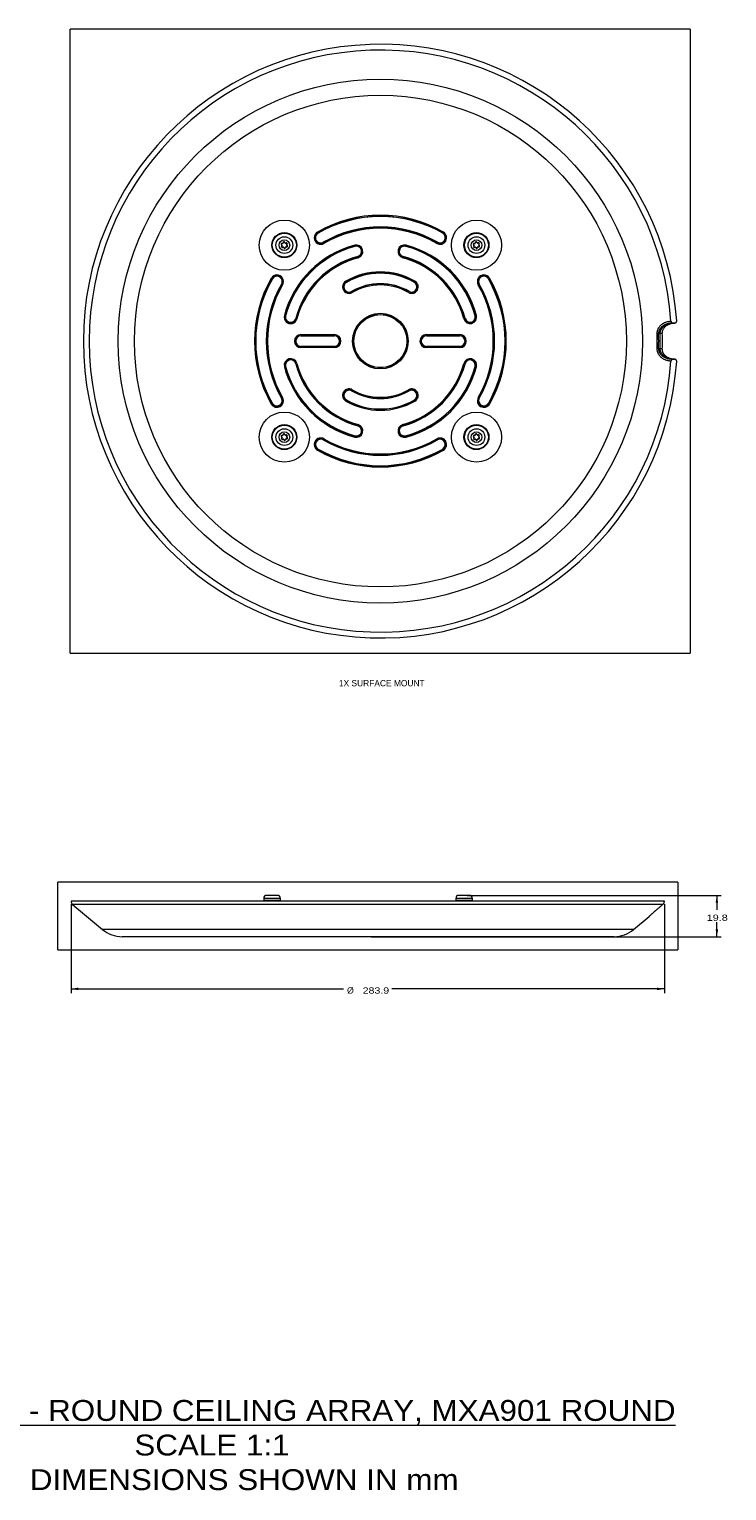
# Model space of a CAD drawing. Header units: millimetres. Extents: x 35 to 1401, y 51 to 818.
# Tile 12 of 22: x 667 to 1001, y 51 to 750. Entities that reach past the tile are written whole.
import ezdxf

# ---------------------------------------------------------------- set-up
doc = ezdxf.new("R2010")
doc.units = ezdxf.units.MM
doc.layers.add('1', color=7, linetype='Continuous', true_color=0xffffff)
doc.styles.add('cadds4', font='txt')
doc.dimstyles.get("Standard").update_dxf_attribs({"dimtxt": 0.18, "dimasz": 0.18, "dimexe": 0.18, "dimexo": 0.0625, "dimgap": 0.09, "dimtad": 0, "dimtih": 1, "dimtoh": 1, "dimdec": 4, "dimzin": 0, "dimdsep": 46, "dimtxsty": 'Standard', "dimcen": 0.09, "dimadec": 0, "dimazin": 0, "dimtfac": 1, "dimtdec": 4, "dimtofl": 0, "dimtmove": 0, "dimatfit": 3, "dimfxl": 0, "dimtolj": 1, "dimtzin": 0, "dimarcsym": 0})

# ---------------------------------------------------------------- blocks, each defined once
blk = doc.blocks.new('_U1')
at = {"layer": '1', "color": 35, "lineweight": 13}
for p, q in [((687.22, 331.35), (687.22, 288.85)), ((971.14, 331.35), (971.14, 288.85)), ((687.22, 290.85), (817.61, 290.85)), ((971.14, 290.85), (840.76, 290.85))]:
    blk.add_line(p, q, dxfattribs=at)
at = {"layer": '1', "color": 35}
for points in [[(687.22, 290.85), (690.72, 291.47), (690.72, 290.23)], [(971.14, 290.85), (967.64, 290.23), (967.64, 291.47)]]:
    blk.add_solid(points, dxfattribs=at)
at = {"layer": '1', "color": 35, "linetype": 'Continuous', "lineweight": 13, "char_height": 3, "attachment_point": 7, "line_spacing_factor": 0.715361, "style": 'cadds4'}
for s, insert in [('\\fArial|b0|i0;%%c', (819.26, 288.52)), ('\\fArial|b0|i0;\\W1.2080;283.9', (826.76, 288.52))]:
    blk.add_mtext(s, dxfattribs=dict(at, insert=insert))
blk = doc.blocks.new('_U2')
at = {"layer": '1', "color": 35, "lineweight": 13}
for p, q in [((876.81, 335.6), (998.25, 335.6)), ((996.25, 335.6), (996.25, 328.72)), ((996.25, 315.85), (996.25, 322.72)), ((830.85, 315.85), (998.25, 315.85))]:
    blk.add_line(p, q, dxfattribs=at)
at = {"layer": '1', "color": 35}
for points in [[(996.25, 335.6), (996.87, 332.1), (995.64, 332.1)], [(996.25, 315.85), (995.64, 319.35), (996.87, 319.35)]]:
    blk.add_solid(points, dxfattribs=at)
at = {"layer": '1', "color": 35, "linetype": 'Continuous', "lineweight": 13, "insert": (991.37, 323.39), "char_height": 3, "attachment_point": 7, "line_spacing_factor": 0.715361, "style": 'cadds4'}
blk.add_mtext('\\fArial|b0|i0;\\W1.2366;19.8', dxfattribs=at)

msp = doc.modelspace()

# ---------------------------------------------------------------- linework, layer by layer
at = {"layer": '1', "color": 8, "linetype": 'Continuous', "lineweight": 18}
for p, q in [((686.77, 451.67), (686.77, 750.35)), ((983.5, 750.35), (686.77, 750.35)), ((983.5, 750.35), (983.5, 451.67)), ((686.77, 451.67), (983.5, 451.67)), ((680.87, 309.5), (680.87, 341.95)), ((977.6, 341.95), (680.87, 341.95)), ((977.6, 341.95), (977.6, 309.5)), ((680.87, 309.5), (977.6, 309.5))]:
    msp.add_line(p, q, dxfattribs=at)
at = {"layer": '1', "color": 155, "linetype": 'Continuous', "lineweight": 18}
for p, q in [((805.36, 652.76), (805.11, 653.19)), ((805.36, 652.76), (805.42, 652.67)), ((865.12, 652.76), (865.07, 652.67)), ((865.37, 653.19), (865.12, 652.76)), ((787.93, 647.25), (787.85, 647.19)), ((788.07, 646.91), (787.85, 647.19)), ((787.93, 647.25), (788.14, 646.97)), ((787.96, 646.39), (788.09, 646.71)), ((787.96, 646.39), (788.05, 646.36)), ((788.18, 646.68), (788.05, 646.36)), ((788.14, 646.97), (788.07, 646.91)), ((788.18, 646.68), (788.09, 646.71)), ((788.12, 647.83), (788.46, 647.87)), ((788.13, 647.73), (788.12, 647.83)), ((788.48, 647.77), (788.13, 647.73)), ((788.37, 645.94), (788.71, 645.99)), ((788.38, 645.85), (788.37, 645.94)), ((788.72, 645.89), (788.38, 645.85)), ((788.48, 647.77), (788.46, 647.87)), ((788.62, 647.99), (788.76, 648.31)), ((788.71, 647.96), (788.62, 647.99)), ((788.85, 648.28), (788.71, 647.96)), ((788.72, 645.89), (788.71, 645.99)), ((788.85, 648.28), (788.76, 648.31)), ((788.91, 645.81), (788.99, 645.87)), ((789.12, 645.54), (788.91, 645.81)), ((788.99, 645.87), (789.2, 645.6)), ((789.12, 645.54), (789.2, 645.6)), ((789.36, 648.34), (789.44, 648.4)), ((789.57, 648.07), (789.36, 648.34)), ((789.44, 648.4), (789.65, 648.13)), ((789.57, 648.07), (789.65, 648.13)), ((789.71, 645.67), (789.85, 645.99)), ((789.81, 645.63), (789.71, 645.67)), ((789.94, 645.95), (789.81, 645.63)), ((789.84, 648.05), (790.18, 648.1)), ((789.85, 647.95), (789.84, 648.05)), ((790.19, 648), (789.85, 647.95)), ((789.94, 645.95), (789.85, 645.99)), ((790.08, 646.17), (790.43, 646.21)), ((790.08, 646.17), (790.1, 646.07)), ((790.44, 646.12), (790.1, 646.07)), ((790.19, 648), (790.18, 648.1)), ((790.38, 647.27), (790.51, 647.59)), ((790.38, 647.27), (790.47, 647.23)), ((790.42, 646.97), (790.5, 647.03)), ((790.63, 646.69), (790.42, 646.97)), ((790.43, 646.21), (790.44, 646.12)), ((790.6, 647.55), (790.47, 647.23)), ((790.5, 647.03), (790.71, 646.76)), ((790.51, 647.59), (790.6, 647.55)), ((790.63, 646.69), (790.71, 646.76)), ((807.97, 648.25), (807.92, 648.34)), ((807.97, 648.25), (808.22, 647.81)), ((822.93, 646.94), (823.06, 646.46)), ((823.06, 646.46), (823.09, 646.36)), ((847.42, 646.46), (847.39, 646.36)), ((847.55, 646.94), (847.42, 646.46)), ((862.26, 647.81), (862.51, 648.25)), ((862.51, 648.25), (862.57, 648.34)), ((879.86, 647.25), (879.78, 647.19)), ((879.99, 646.91), (879.78, 647.19)), ((879.86, 647.25), (880.07, 646.97)), ((879.88, 646.39), (880.02, 646.71)), ((879.88, 646.39), (879.98, 646.36)), ((880.11, 646.68), (879.98, 646.36)), ((880.07, 646.97), (879.99, 646.91)), ((880.11, 646.68), (880.02, 646.71)), ((880.04, 647.83), (880.39, 647.87)), ((880.06, 647.73), (880.04, 647.83)), ((880.4, 647.77), (880.06, 647.73)), ((880.29, 645.94), (880.63, 645.99)), ((880.3, 645.85), (880.29, 645.94)), ((880.65, 645.89), (880.3, 645.85)), ((880.4, 647.77), (880.39, 647.87)), ((880.55, 647.99), (880.68, 648.31)), ((880.64, 647.96), (880.55, 647.99)), ((880.65, 645.89), (880.63, 645.99)), ((880.77, 648.28), (880.64, 647.96)), ((880.77, 648.28), (880.68, 648.31)), ((880.83, 645.81), (880.91, 645.87)), ((881.04, 645.54), (880.83, 645.81)), ((880.91, 645.87), (881.12, 645.6)), ((881.04, 645.54), (881.12, 645.6)), ((881.29, 648.34), (881.37, 648.4)), ((881.5, 648.07), (881.29, 648.34)), ((881.37, 648.4), (881.58, 648.13)), ((881.5, 648.07), (881.58, 648.13)), ((881.64, 645.67), (881.77, 645.99)), ((881.73, 645.63), (881.64, 645.67)), ((881.86, 645.95), (881.73, 645.63)), ((881.76, 648.05), (882.1, 648.1)), ((881.77, 647.95), (881.76, 648.05)), ((882.12, 648), (881.77, 647.95)), ((881.86, 645.95), (881.77, 645.99)), ((882.01, 646.17), (882.35, 646.21)), ((882.01, 646.17), (882.02, 646.07)), ((882.37, 646.12), (882.02, 646.07)), ((882.12, 648), (882.1, 648.1)), ((882.3, 647.27), (882.43, 647.59)), ((882.3, 647.27), (882.39, 647.23)), ((882.34, 646.97), (882.42, 647.03)), ((882.55, 646.69), (882.34, 646.97)), ((882.35, 646.21), (882.37, 646.12)), ((882.53, 647.55), (882.39, 647.23)), ((882.42, 647.03), (882.63, 646.76)), ((882.43, 647.59), (882.53, 647.55)), ((882.55, 646.69), (882.63, 646.76)), ((824.41, 641.43), (824.39, 641.53)), ((824.54, 640.95), (824.41, 641.43)), ((846.07, 641.43), (845.94, 640.95)), ((846.07, 641.43), (846.1, 641.53)), ((783.49, 630.89), (783.06, 631.14)), ((783.49, 630.89), (783.58, 630.83)), ((886.99, 630.89), (886.9, 630.83)), ((886.99, 630.89), (887.43, 631.14)), ((788.01, 628.28), (787.91, 628.33)), ((788.44, 628.03), (788.01, 628.28)), ((818.69, 629.68), (818.94, 629.25)), ((818.94, 629.25), (818.99, 629.16)), ((821.55, 624.73), (821.49, 624.83)), ((821.55, 624.73), (821.8, 624.3)), ((848.94, 624.73), (848.69, 624.3)), ((848.94, 624.73), (848.99, 624.83)), ((851.55, 629.25), (851.49, 629.16)), ((851.8, 629.68), (851.55, 629.25)), ((882.48, 628.28), (882.05, 628.03)), ((882.48, 628.28), (882.57, 628.33)), ((789.79, 613.19), (789.31, 613.32)), ((789.79, 613.19), (789.89, 613.16)), ((794.82, 611.84), (794.72, 611.87)), ((794.82, 611.84), (795.31, 611.71)), ((875.66, 611.84), (875.18, 611.71)), ((875.66, 611.84), (875.76, 611.87)), ((880.7, 613.19), (880.59, 613.16)), ((881.18, 613.32), (880.7, 613.19)), ((975.63, 609.63), (974.85, 609.63)), ((976.04, 609.67), (975.75, 609.67)), ((797.24, 604.12), (813.24, 604.12)), ((797.24, 604.12), (797.24, 603.62)), ((797.24, 603.62), (797.24, 603.51)), ((813.24, 603.62), (797.24, 603.62)), ((797.24, 603.51), (813.24, 603.51)), ((813.24, 603.62), (813.24, 604.12)), ((813.24, 603.62), (813.24, 603.51)), ((857.24, 604.12), (873.24, 604.12)), ((857.24, 603.62), (857.24, 604.12)), ((857.24, 603.51), (857.24, 603.62)), ((873.24, 603.62), (857.24, 603.62)), ((857.24, 603.51), (873.24, 603.51)), ((873.24, 604.12), (873.24, 603.62)), ((873.24, 603.51), (873.24, 603.62)), ((968.35, 604.64), (967.71, 604.62)), ((969.13, 604.64), (968.35, 604.64)), ((970.13, 604.66), (969.13, 604.64)), ((813.24, 598.51), (797.24, 598.51)), ((797.24, 598.4), (797.24, 598.51)), ((797.24, 597.9), (797.24, 598.4)), ((797.24, 598.4), (813.24, 598.4)), ((813.24, 597.9), (797.24, 597.9)), ((813.24, 598.4), (813.24, 598.51)), ((813.24, 598.4), (813.24, 597.9)), ((873.24, 598.51), (857.24, 598.51)), ((857.24, 598.51), (857.24, 598.4)), ((857.24, 598.4), (873.24, 598.4)), ((857.24, 598.4), (857.24, 597.9)), ((873.24, 597.9), (857.24, 597.9)), ((873.24, 598.51), (873.24, 598.4)), ((873.24, 597.9), (873.24, 598.4)), ((968.35, 597.38), (967.71, 597.4)), ((969.13, 597.38), (968.35, 597.38)), ((970.13, 597.36), (969.13, 597.38)), ((789.79, 588.83), (789.31, 588.7)), ((789.89, 588.86), (789.79, 588.83)), ((794.72, 590.15), (794.82, 590.18)), ((794.82, 590.18), (795.31, 590.31)), ((875.18, 590.31), (875.66, 590.18)), ((875.66, 590.18), (875.76, 590.15)), ((880.7, 588.83), (880.59, 588.86)), ((880.7, 588.83), (881.18, 588.7)), ((975.63, 592.39), (974.85, 592.39)), ((975.75, 592.35), (976.04, 592.35)), ((788.44, 573.99), (788.01, 573.74)), ((821.49, 577.19), (821.55, 577.29)), ((821.8, 577.72), (821.55, 577.29)), ((848.69, 577.72), (848.94, 577.29)), ((848.99, 577.19), (848.94, 577.29)), ((882.05, 573.99), (882.48, 573.74)), ((783.49, 571.13), (783.06, 570.88)), ((783.49, 571.13), (783.58, 571.18)), ((788.01, 573.74), (787.91, 573.68)), ((818.94, 572.77), (818.69, 572.34)), ((818.99, 572.86), (818.94, 572.77)), ((851.49, 572.86), (851.55, 572.77)), ((851.55, 572.77), (851.8, 572.34)), ((882.48, 573.74), (882.57, 573.68)), ((886.99, 571.13), (886.9, 571.18)), ((887.43, 570.88), (886.99, 571.13)), ((824.39, 560.49), (824.41, 560.59)), ((824.54, 561.07), (824.41, 560.59)), ((845.94, 561.07), (846.07, 560.59)), ((846.07, 560.59), (846.1, 560.49)), ((787.93, 555.33), (787.85, 555.26)), ((788.07, 554.99), (787.85, 555.26)), ((787.93, 555.33), (788.14, 555.05)), ((787.96, 554.47), (788.09, 554.79)), ((787.96, 554.47), (788.05, 554.43)), ((788.18, 554.75), (788.05, 554.43)), ((788.14, 555.05), (788.07, 554.99)), ((788.18, 554.75), (788.09, 554.79)), ((788.12, 555.9), (788.46, 555.95)), ((788.13, 555.8), (788.12, 555.9)), ((788.48, 555.85), (788.13, 555.8)), ((788.37, 554.02), (788.71, 554.07)), ((788.38, 553.92), (788.37, 554.02)), ((788.72, 553.97), (788.38, 553.92)), ((788.48, 555.85), (788.46, 555.95)), ((788.62, 556.07), (788.76, 556.39)), ((788.71, 556.03), (788.62, 556.07)), ((788.85, 556.35), (788.71, 556.03)), ((788.72, 553.97), (788.71, 554.07)), ((788.85, 556.35), (788.76, 556.39)), ((788.91, 553.89), (788.99, 553.95)), ((789.12, 553.61), (788.91, 553.89)), ((788.99, 553.95), (789.2, 553.68)), ((789.12, 553.61), (789.2, 553.68)), ((789.36, 556.42), (789.44, 556.48)), ((789.57, 556.15), (789.36, 556.42)), ((789.44, 556.48), (789.65, 556.21)), ((789.57, 556.15), (789.65, 556.21)), ((789.71, 553.74), (789.85, 554.06)), ((789.81, 553.7), (789.71, 553.74)), ((789.94, 554.02), (789.81, 553.7)), ((789.84, 556.13), (790.18, 556.17)), ((789.85, 556.03), (789.84, 556.13)), ((790.19, 556.08), (789.85, 556.03)), ((789.94, 554.02), (789.85, 554.06)), ((790.08, 554.25), (790.43, 554.29)), ((790.08, 554.25), (790.1, 554.15)), ((790.44, 554.19), (790.1, 554.15)), ((790.19, 556.08), (790.18, 556.17)), ((790.38, 555.34), (790.51, 555.66)), ((790.38, 555.34), (790.47, 555.3)), ((790.42, 555.05), (790.5, 555.11)), ((790.63, 554.77), (790.42, 555.05)), ((790.43, 554.29), (790.44, 554.19)), ((790.6, 555.62), (790.47, 555.3)), ((790.5, 555.11), (790.71, 554.83)), ((790.51, 555.66), (790.6, 555.62)), ((790.63, 554.77), (790.71, 554.83)), ((807.92, 553.68), (807.97, 553.77)), ((807.97, 553.77), (808.22, 554.21)), ((822.93, 555.07), (823.06, 555.56)), ((823.09, 555.66), (823.06, 555.56)), ((847.42, 555.56), (847.39, 555.66)), ((847.42, 555.56), (847.55, 555.07)), ((862.26, 554.21), (862.51, 553.77)), ((862.57, 553.68), (862.51, 553.77)), ((879.86, 555.33), (879.78, 555.26)), ((879.99, 554.99), (879.78, 555.26)), ((879.86, 555.33), (880.07, 555.05)), ((879.88, 554.47), (880.02, 554.79)), ((879.88, 554.47), (879.98, 554.43)), ((880.11, 554.75), (879.98, 554.43)), ((880.07, 555.05), (879.99, 554.99)), ((880.11, 554.75), (880.02, 554.79)), ((880.04, 555.9), (880.39, 555.95)), ((880.06, 555.8), (880.04, 555.9)), ((880.4, 555.85), (880.06, 555.8)), ((880.29, 554.02), (880.63, 554.07)), ((880.3, 553.92), (880.29, 554.02)), ((880.65, 553.97), (880.3, 553.92)), ((880.4, 555.85), (880.39, 555.95)), ((880.55, 556.07), (880.68, 556.39)), ((880.64, 556.03), (880.55, 556.07)), ((880.65, 553.97), (880.63, 554.07)), ((880.77, 556.35), (880.64, 556.03)), ((880.77, 556.35), (880.68, 556.39)), ((880.83, 553.89), (880.91, 553.95)), ((881.04, 553.61), (880.83, 553.89)), ((880.91, 553.95), (881.12, 553.68)), ((881.04, 553.61), (881.12, 553.68)), ((881.29, 556.42), (881.37, 556.48)), ((881.5, 556.15), (881.29, 556.42)), ((881.37, 556.48), (881.58, 556.21)), ((881.5, 556.15), (881.58, 556.21)), ((881.64, 553.74), (881.77, 554.06)), ((881.73, 553.7), (881.64, 553.74)), ((881.86, 554.02), (881.73, 553.7)), ((881.76, 556.13), (882.1, 556.17)), ((881.77, 556.03), (881.76, 556.13)), ((882.12, 556.08), (881.77, 556.03)), ((881.86, 554.02), (881.77, 554.06)), ((882.01, 554.25), (882.35, 554.29)), ((882.01, 554.25), (882.02, 554.15)), ((882.37, 554.19), (882.02, 554.15)), ((882.12, 556.08), (882.1, 556.17)), ((882.3, 555.34), (882.43, 555.66)), ((882.3, 555.34), (882.39, 555.3)), ((882.34, 555.05), (882.42, 555.11)), ((882.55, 554.77), (882.34, 555.05)), ((882.35, 554.29), (882.37, 554.19)), ((882.53, 555.62), (882.39, 555.3)), ((882.42, 555.11), (882.63, 554.83)), ((882.43, 555.66), (882.53, 555.62)), ((882.55, 554.77), (882.63, 554.83)), ((805.36, 549.26), (805.11, 548.83)), ((805.42, 549.35), (805.36, 549.26)), ((865.07, 549.35), (865.12, 549.26)), ((865.37, 548.83), (865.12, 549.26)), ((971.14, 332.85), (687.22, 332.85)), ((687.94, 331.32), (702.33, 319.24)), ((970.43, 331.32), (687.94, 331.32)), ((787.39, 334.15), (779.39, 334.15)), ((779.39, 334.15), (779.39, 333.25)), ((787.08, 333.25), (779.39, 333.25)), ((785.94, 335.6), (780.84, 335.6)), ((787.39, 333.25), (787.08, 333.25)), ((787.39, 333.25), (787.39, 334.15)), ((879.31, 334.15), (871.31, 334.15)), ((871.31, 334.15), (871.31, 333.25)), ((879.01, 333.25), (871.31, 333.25)), ((877.86, 335.6), (872.76, 335.6)), ((879.31, 333.25), (879.01, 333.25)), ((879.31, 333.25), (879.31, 334.15)), ((970.37, 331.27), (970.37, 331.27)), ((970.43, 331.32), (970.43, 331.32)), ((970.43, 331.32), (970.43, 331.32)), ((956.37, 319.24), (963.93, 325.58)), ((963.88, 325.58), (963.93, 325.58)), ((956.37, 319.24), (702.33, 319.24)), ((947.05, 315.85), (711.65, 315.85))]:
    msp.add_line(p, q, dxfattribs=at)
for centre, radius in [((835.24, 601.01), 125.41), ((835.24, 601.01), 117.7), ((789.28, 646.97), 12), ((881.2, 646.97), 12), ((789.28, 646.97), 6), ((789.28, 646.97), 5.75), ((789.28, 646.97), 4), ((881.2, 646.97), 6), ((881.2, 646.97), 5.75), ((881.2, 646.97), 4), ((789.28, 646.97), 2.55), ((881.2, 646.97), 2.55), ((835.24, 601.01), 13.31), ((835.24, 601.01), 12.81), ((835.24, 601.01), 12.7), ((789.28, 555.05), 12), ((881.2, 555.05), 12), ((789.28, 555.05), 6), ((789.28, 555.05), 5.75), ((881.2, 555.05), 6), ((881.2, 555.05), 5.75), ((789.28, 555.05), 4), ((789.28, 555.05), 2.55), ((881.2, 555.05), 4), ((881.2, 555.05), 2.55)]:
    msp.add_circle(centre, radius, dxfattribs=at)
for centre, radius, start, end in [((835.24, 601.01), 142.13, 3.92523, 356.07477), ((835.24, 601.01), 139.35, 3.94064, 356.05936), ((835.24, 601.01), 60.26, 60, 120), ((835.24, 601.01), 59.76, 60, 120), ((835.24, 601.01), 59.65, 60, 120), ((806.67, 650.5), 3.11, 120, 300), ((806.67, 650.5), 2.61, 120, 300), ((806.67, 650.5), 2.5, 120, 300), ((835.24, 601.01), 54.65, 60, 120), ((835.24, 601.01), 54.54, 60, 120), ((835.24, 601.01), 54.04, 60, 120), ((863.82, 650.5), 3.11, 240, 60), ((863.82, 650.5), 2.61, 240, 60), ((863.82, 650.5), 2.5, 240, 60), ((788.17, 647.43), 0.4, 97.47733, 217.47733), ((788.17, 647.43), 0.3, 97.47733, 217.47733), ((788.33, 646.24), 0.4, 157.47733, 277.47733), ((788.33, 646.24), 0.3, 157.47733, 277.47733), ((787.91, 646.79), 0.2, 337.47733, 37.47733), ((787.91, 646.79), 0.3, 337.47733, 37.47733), ((788.44, 648.07), 0.2, 277.47733, 337.47733), ((788.44, 648.07), 0.3, 277.47733, 337.47733), ((788.75, 645.69), 0.3, 37.47733, 97.47733), ((788.75, 645.69), 0.2, 37.47733, 97.47733), ((789.12, 648.16), 0.4, 37.47733, 157.47733), ((789.12, 648.16), 0.3, 37.47733, 157.47733), ((789.44, 645.78), 0.4, 217.47733, 337.47733), ((789.44, 645.78), 0.3, 217.47733, 337.47733), ((835.24, 601.01), 47.56, 105, 165), ((789.81, 648.25), 0.3, 217.47733, 277.47733), ((789.81, 648.25), 0.2, 217.47733, 277.47733), ((835.24, 601.01), 47.06, 105, 165), ((790.12, 645.87), 0.3, 97.47733, 157.47733), ((835.24, 601.01), 46.95, 105, 165), ((790.12, 645.87), 0.2, 97.47733, 157.47733), ((790.23, 647.7), 0.4, 337.47733, 97.47733), ((790.23, 647.7), 0.3, 337.47733, 97.47733), ((790.65, 647.15), 0.3, 157.47733, 217.47733), ((790.39, 646.51), 0.3, 277.47733, 37.47733), ((790.39, 646.51), 0.4, 277.47733, 37.47733), ((790.65, 647.15), 0.2, 157.47733, 217.47733), ((823.74, 643.95), 3.11, 285, 105), ((823.74, 643.95), 2.61, 285, 105), ((823.74, 643.95), 2.5, 285, 105), ((846.75, 643.95), 3.11, 75, 255), ((846.75, 643.95), 2.61, 75, 255), ((846.75, 643.95), 2.5, 75, 255), ((835.24, 601.01), 46.95, 15, 75), ((835.24, 601.01), 47.06, 15, 75), ((835.24, 601.01), 47.56, 15, 75), ((880.1, 647.43), 0.4, 97.47733, 217.47733), ((880.1, 647.43), 0.3, 97.47733, 217.47733), ((880.25, 646.24), 0.4, 157.47733, 277.47733), ((880.25, 646.24), 0.3, 157.47733, 277.47733), ((879.83, 646.79), 0.2, 337.47733, 37.47733), ((879.83, 646.79), 0.3, 337.47733, 37.47733), ((880.36, 648.07), 0.2, 277.47733, 337.47733), ((880.36, 648.07), 0.3, 277.47733, 337.47733), ((880.67, 645.69), 0.3, 37.47733, 97.47733), ((880.67, 645.69), 0.2, 37.47733, 97.47733), ((881.05, 648.16), 0.4, 37.47733, 157.47733), ((881.05, 648.16), 0.3, 37.47733, 157.47733), ((881.36, 645.78), 0.4, 217.47733, 337.47733), ((881.36, 645.78), 0.3, 217.47733, 337.47733), ((881.74, 648.25), 0.3, 217.47733, 277.47733), ((881.74, 648.25), 0.2, 217.47733, 277.47733), ((882.05, 645.87), 0.3, 97.47733, 157.47733), ((882.05, 645.87), 0.2, 97.47733, 157.47733), ((882.16, 647.7), 0.4, 337.47733, 97.47733), ((882.16, 647.7), 0.3, 337.47733, 97.47733), ((882.58, 647.15), 0.3, 157.47733, 217.47733), ((882.31, 646.51), 0.3, 277.47733, 37.47733), ((882.31, 646.51), 0.4, 277.47733, 37.47733), ((882.58, 647.15), 0.2, 157.47733, 217.47733), ((835.24, 601.01), 41.95, 105, 165), ((835.24, 601.01), 41.84, 105, 165), ((835.24, 601.01), 41.34, 105, 165), ((835.24, 601.01), 41.34, 15, 75), ((835.24, 601.01), 41.84, 15, 75), ((835.24, 601.01), 41.95, 15, 75), ((835.24, 601.01), 60.26, 150, 210), ((835.24, 601.01), 59.76, 150, 210), ((835.24, 601.01), 59.65, 150, 210), ((785.75, 629.58), 3.11, 330, 150), ((785.75, 629.58), 2.61, 330, 150), ((785.75, 629.58), 2.5, 330, 150), ((835.24, 601.01), 33.11, 60, 120), ((835.24, 601.01), 32.61, 60, 120), ((835.24, 601.01), 32.5, 60, 120), ((884.74, 629.58), 3.11, 30, 210), ((884.74, 629.58), 2.61, 30, 210), ((884.74, 629.58), 2.5, 30, 210), ((835.24, 601.01), 59.65, 330, 30), ((835.24, 601.01), 59.76, 330, 30), ((835.24, 601.01), 60.26, 330, 30), ((835.24, 601.01), 54.65, 150, 210), ((835.24, 601.01), 54.54, 150, 210), ((835.24, 601.01), 54.04, 150, 210), ((820.24, 626.99), 3.11, 120, 300), ((820.24, 626.99), 2.61, 120, 300), ((820.24, 626.99), 2.5, 120, 300), ((835.24, 601.01), 27.5, 60, 120), ((835.24, 601.01), 27.39, 60, 120), ((835.24, 601.01), 26.89, 60, 120), ((850.24, 626.99), 3.11, 240, 60), ((850.24, 626.99), 2.61, 240, 60), ((850.24, 626.99), 2.5, 240, 60), ((835.24, 601.01), 54.04, 330, 30), ((835.24, 601.01), 54.54, 330, 30), ((835.24, 601.01), 54.65, 330, 30), ((792.31, 612.51), 3.11, 165, 345), ((792.31, 612.51), 2.61, 165, 345), ((792.31, 612.51), 2.5, 165, 345), ((878.18, 612.51), 3.11, 195, 15), ((878.18, 612.51), 2.61, 195, 15), ((878.18, 612.51), 2.5, 195, 15), ((797.24, 601.01), 3.11, 90, 270), ((797.24, 601.01), 2.61, 90, 270), ((797.24, 601.01), 2.5, 90, 270), ((813.24, 601.01), 3.11, 270, 90), ((813.24, 601.01), 2.61, 270, 90), ((813.24, 601.01), 2.5, 270, 90), ((857.24, 601.01), 3.11, 90, 270), ((857.24, 601.01), 2.61, 90, 270), ((857.24, 601.01), 2.5, 90, 270), ((873.24, 601.01), 3.11, 270, 90), ((873.24, 601.01), 2.61, 270, 90), ((873.24, 601.01), 2.5, 270, 90), ((835.24, 601.01), 132.51, 358.43947, 1.56053), ((835.24, 601.01), 133.16, 358.43947, 1.56053), ((835.24, 601.01), 133.94, 358.44853, 1.55147), ((835.24, 601.01), 134.94, 358.44853, 1.55147), ((792.31, 589.51), 3.11, 15, 195), ((835.24, 601.01), 47.56, 195, 255), ((792.31, 589.51), 2.61, 15, 195), ((835.24, 601.01), 47.06, 195, 255), ((792.31, 589.51), 2.5, 15, 195), ((835.24, 601.01), 46.95, 195, 255), ((835.24, 601.01), 41.95, 195, 255), ((835.24, 601.01), 41.84, 195, 255), ((835.24, 601.01), 41.34, 195, 255), ((835.24, 601.01), 41.34, 285, 345), ((835.24, 601.01), 41.84, 285, 345), ((835.24, 601.01), 41.95, 285, 345), ((835.24, 601.01), 46.95, 285, 345), ((835.24, 601.01), 47.06, 285, 345), ((835.24, 601.01), 47.56, 285, 345), ((878.18, 589.51), 3.11, 345, 165), ((878.18, 589.51), 2.61, 345, 165), ((878.18, 589.51), 2.5, 345, 165), ((785.75, 572.43), 3.11, 210, 30), ((820.24, 575.03), 3.11, 60, 240), ((820.24, 575.03), 2.61, 60, 240), ((820.24, 575.03), 2.5, 60, 240), ((835.24, 601.01), 27.5, 240, 300), ((835.24, 601.01), 27.39, 240, 300), ((835.24, 601.01), 26.89, 240, 300), ((850.24, 575.03), 3.11, 300, 120), ((850.24, 575.03), 2.61, 300, 120), ((850.24, 575.03), 2.5, 300, 120), ((884.74, 572.43), 3.11, 150, 330), ((785.75, 572.43), 2.61, 210, 30), ((785.75, 572.43), 2.5, 210, 30), ((835.24, 601.01), 33.11, 240, 300), ((835.24, 601.01), 32.61, 240, 300), ((835.24, 601.01), 32.5, 240, 300), ((884.74, 572.43), 2.61, 150, 330), ((884.74, 572.43), 2.5, 150, 330), ((823.74, 558.07), 3.11, 255, 75), ((823.74, 558.07), 2.61, 255, 75), ((823.74, 558.07), 2.5, 255, 75), ((846.75, 558.07), 3.11, 105, 285), ((846.75, 558.07), 2.61, 105, 285), ((846.75, 558.07), 2.5, 105, 285), ((788.17, 555.51), 0.4, 97.47733, 217.47733), ((788.17, 555.51), 0.3, 97.47733, 217.47733), ((788.33, 554.32), 0.4, 157.47733, 277.47733), ((788.33, 554.32), 0.3, 157.47733, 277.47733), ((787.91, 554.87), 0.2, 337.47733, 37.47733), ((787.91, 554.87), 0.3, 337.47733, 37.47733), ((788.44, 556.15), 0.2, 277.47733, 337.47733), ((788.44, 556.15), 0.3, 277.47733, 337.47733), ((788.75, 553.77), 0.3, 37.47733, 97.47733), ((788.75, 553.77), 0.2, 37.47733, 97.47733), ((789.12, 556.24), 0.4, 37.47733, 157.47733), ((789.12, 556.24), 0.3, 37.47733, 157.47733), ((789.44, 553.86), 0.4, 217.47733, 337.47733), ((789.44, 553.86), 0.3, 217.47733, 337.47733), ((789.81, 556.33), 0.3, 217.47733, 277.47733), ((789.81, 556.33), 0.2, 217.47733, 277.47733), ((790.12, 553.95), 0.3, 97.47733, 157.47733), ((790.12, 553.95), 0.2, 97.47733, 157.47733), ((790.23, 555.78), 0.4, 337.47733, 97.47733), ((790.23, 555.78), 0.3, 337.47733, 97.47733), ((790.65, 555.23), 0.3, 157.47733, 217.47733), ((790.39, 554.59), 0.3, 277.47733, 37.47733), ((790.39, 554.59), 0.4, 277.47733, 37.47733), ((790.65, 555.23), 0.2, 157.47733, 217.47733), ((806.67, 551.52), 3.11, 60, 240), ((806.67, 551.52), 2.61, 60, 240), ((806.67, 551.52), 2.5, 60, 240), ((835.24, 601.01), 54.65, 240, 300), ((835.24, 601.01), 54.54, 240, 300), ((835.24, 601.01), 54.04, 240, 300), ((863.82, 551.52), 3.11, 300, 120), ((863.82, 551.52), 2.61, 300, 120), ((863.82, 551.52), 2.5, 300, 120), ((880.1, 555.51), 0.4, 97.47733, 217.47733), ((880.1, 555.51), 0.3, 97.47733, 217.47733), ((880.25, 554.32), 0.4, 157.47733, 277.47733), ((880.25, 554.32), 0.3, 157.47733, 277.47733), ((879.83, 554.87), 0.2, 337.47733, 37.47733), ((879.83, 554.87), 0.3, 337.47733, 37.47733), ((880.36, 556.15), 0.2, 277.47733, 337.47733), ((880.36, 556.15), 0.3, 277.47733, 337.47733), ((880.67, 553.77), 0.3, 37.47733, 97.47733), ((880.67, 553.77), 0.2, 37.47733, 97.47733), ((881.05, 556.24), 0.4, 37.47733, 157.47733), ((881.05, 556.24), 0.3, 37.47733, 157.47733), ((881.36, 553.86), 0.4, 217.47733, 337.47733), ((881.36, 553.86), 0.3, 217.47733, 337.47733), ((881.74, 556.33), 0.3, 217.47733, 277.47733), ((881.74, 556.33), 0.2, 217.47733, 277.47733), ((882.05, 553.95), 0.3, 97.47733, 157.47733), ((882.05, 553.95), 0.2, 97.47733, 157.47733), ((882.16, 555.78), 0.4, 337.47733, 97.47733), ((882.16, 555.78), 0.3, 337.47733, 97.47733), ((882.58, 555.23), 0.3, 157.47733, 217.47733), ((882.31, 554.59), 0.3, 277.47733, 37.47733), ((882.31, 554.59), 0.4, 277.47733, 37.47733), ((882.58, 555.23), 0.2, 157.47733, 217.47733), ((835.24, 601.01), 60.26, 240, 300), ((835.24, 601.01), 59.76, 240, 300), ((835.24, 601.01), 59.65, 240, 300), ((689.22, 332.85), 2, 180, 230), ((780.84, 334.15), 1.45, 90, 180), ((780.19, 333.25), 0.8, 180, 210.00094), ((785.94, 334.15), 1.45, 0, 90), ((786.59, 333.25), 0.8, 329.99906, 0), ((872.76, 334.15), 1.45, 90, 180), ((872.11, 333.25), 0.8, 180, 210.00094), ((877.86, 334.15), 1.45, 0, 90), ((878.51, 333.25), 0.8, 329.99906, 0), ((963.28, 326.35), 1, 310, 327.96156), ((711.65, 330.35), 14.5, 230, 270), ((947.05, 330.35), 14.5, 270, 310)]:
    msp.add_arc(centre, radius, start, end, dxfattribs=at)
for centre, major_axis, ratio, start_param, end_param in [((974.85, 610.63), (0.044, -0.999), 0.642671, 4.728336, 6.214821), ((974.85, 591.39), (0.044, 0.999), 0.642671, 0.068364, 1.554849), ((963.24, 326.35), (0, 1), 0.999633, 3.839724, 4.054214)]:
    msp.add_ellipse(centre, major_axis=major_axis, ratio=ratio, start_param=start_param, end_param=end_param, dxfattribs=at)
for points, knots in [([(967.71, 604.62), (967.7, 604.86), (967.71, 605.1), (967.75, 605.4), (967.75, 605.46), (967.77, 605.58), (967.78, 605.64), (967.81, 605.82), (967.84, 605.93), (967.93, 606.27), (968, 606.49), (968.13, 606.81), (968.17, 606.91), (968.25, 607.07), (968.27, 607.12), (968.32, 607.21), (968.35, 607.26), (968.48, 607.5), (968.6, 607.69), (968.85, 608.03), (968.98, 608.19), (969.16, 608.39), (969.19, 608.42), (969.26, 608.5), (969.37, 608.61), (969.48, 608.71), (969.71, 608.92), (969.86, 609.04), (970.17, 609.28), (970.34, 609.39), (970.58, 609.54), (970.67, 609.59), (970.79, 609.66), (970.83, 609.68), (970.92, 609.72), (970.96, 609.75), (971.17, 609.85), (971.35, 609.93), (971.69, 610.07), (971.87, 610.14), (972.22, 610.25), (972.39, 610.3), (972.75, 610.39), (972.93, 610.43), (973.29, 610.5), (973.65, 610.55), (974.02, 610.58), (974.2, 610.58)], [0, 0, 0, 0, 0.0625, 0.0625, 0.078125, 0.078125, 0.09375, 0.09375, 0.125, 0.125, 0.1875, 0.1875, 0.21875, 0.21875, 0.234375, 0.234375, 0.25, 0.25, 0.3125, 0.3125, 0.375, 0.375, 0.390625, 0.390625, 0.40625, 0.4375, 0.4375, 0.5, 0.5, 0.5625, 0.5625, 0.59375, 0.59375, 0.609375, 0.609375, 0.625, 0.625, 0.6875, 0.6875, 0.75, 0.75, 0.8125, 0.8125, 0.875, 0.875, 0.9375, 1, 1, 1, 1]), ([(974.85, 609.63), (974.49, 609.62), (974.14, 609.58), (973.62, 609.51), (973.44, 609.48), (973.1, 609.41), (972.93, 609.37), (972.59, 609.28), (972.42, 609.23), (972.08, 609.12), (971.91, 609.06), (971.66, 608.96), (971.58, 608.92), (971.46, 608.86), (971.41, 608.85), (971.33, 608.81), (971.29, 608.79), (971.09, 608.69), (970.93, 608.6), (970.61, 608.41), (970.46, 608.31), (970.16, 608.1), (970.01, 607.98), (969.83, 607.82), (969.8, 607.79), (969.73, 607.72), (969.62, 607.63), (969.52, 607.52), (969.33, 607.31), (969.21, 607.16), (969.03, 606.92), (968.98, 606.83), (968.91, 606.72), (968.9, 606.7), (968.87, 606.66), (968.86, 606.64), (968.82, 606.57), (968.8, 606.52), (968.68, 606.3), (968.6, 606.11), (968.5, 605.81), (968.47, 605.71), (968.44, 605.55), (968.43, 605.5), (968.4, 605.39), (968.4, 605.34), (968.36, 605.07), (968.34, 604.86), (968.35, 604.64)], [0, 0, 0, 0, 0.125, 0.125, 0.1875, 0.1875, 0.25, 0.25, 0.3125, 0.3125, 0.375, 0.375, 0.40625, 0.40625, 0.421875, 0.421875, 0.4375, 0.4375, 0.5, 0.5, 0.5625, 0.5625, 0.625, 0.625, 0.640625, 0.640625, 0.65625, 0.6875, 0.6875, 0.75, 0.75, 0.78125, 0.78125, 0.789062, 0.789062, 0.796875, 0.796875, 0.8125, 0.8125, 0.875, 0.875, 0.90625, 0.90625, 0.921875, 0.921875, 0.9375, 0.9375, 1, 1, 1, 1]), ([(969.13, 604.64), (969.12, 604.86), (969.13, 605.07), (969.18, 605.39), (969.2, 605.49), (969.24, 605.65), (969.25, 605.7), (969.28, 605.8), (969.3, 605.85), (969.35, 606), (969.38, 606.1), (969.46, 606.29), (969.51, 606.39), (969.6, 606.57), (969.65, 606.65), (969.73, 606.78), (969.77, 606.85), (969.81, 606.91), (969.84, 606.95), (969.85, 606.97), (969.98, 607.16), (970.11, 607.31), (970.36, 607.59), (970.5, 607.72), (970.71, 607.91), (970.78, 607.97), (970.89, 608.06), (970.93, 608.09), (971.01, 608.14), (971.04, 608.17), (971.23, 608.31), (971.39, 608.41), (971.7, 608.6), (971.86, 608.68), (972.18, 608.84), (972.35, 608.92), (972.68, 609.05), (972.85, 609.11), (973.1, 609.2), (973.19, 609.22), (973.36, 609.28), (973.44, 609.3), (973.7, 609.37), (973.87, 609.41), (974.22, 609.48), (974.39, 609.51), (974.92, 609.58), (975.27, 609.62), (975.63, 609.63)], [0, 0, 0, 0, 0.0625, 0.0625, 0.09375, 0.09375, 0.109375, 0.109375, 0.125, 0.125, 0.15625, 0.15625, 0.1875, 0.1875, 0.21875, 0.21875, 0.234375, 0.242188, 0.242188, 0.25, 0.25, 0.3125, 0.3125, 0.375, 0.375, 0.40625, 0.40625, 0.421875, 0.421875, 0.4375, 0.4375, 0.5, 0.5, 0.5625, 0.5625, 0.625, 0.625, 0.6875, 0.6875, 0.71875, 0.71875, 0.75, 0.75, 0.8125, 0.8125, 0.875, 0.875, 1, 1, 1, 1]), ([(970.15, 604.66), (970.15, 604.83), (970.16, 605.2), (970.25, 605.77), (970.42, 606.34), (970.66, 606.87), (970.99, 607.37), (971.39, 607.85), (971.88, 608.3), (972.46, 608.71), (973.14, 609.06), (973.9, 609.36), (974.44, 609.49), (974.72, 609.54)], [0, 0, 0, 0, 0.055992, 0.125055, 0.195964, 0.267485, 0.341289, 0.430299, 0.523866, 0.627312, 0.741546, 0.867247, 1, 1, 1, 1]), ([(974.26, 610.59), (974.26, 610.55), (974.27, 610.51), (974.29, 610.43), (974.3, 610.39), (974.32, 610.35), (974.33, 610.34), (974.34, 610.32), (974.35, 610.29), (974.37, 610.27), (974.4, 610.22), (974.42, 610.19), (974.46, 610.14), (974.48, 610.13), (974.5, 610.1), (974.52, 610.08), (974.56, 610.04), (974.59, 610.02), (974.66, 609.97), (974.69, 609.95), (974.76, 609.91), (974.79, 609.89), (974.9, 609.84), (974.97, 609.81), (975.12, 609.75), (975.2, 609.73), (975.32, 609.71), (975.36, 609.7), (975.44, 609.69), (975.47, 609.69), (975.59, 609.67), (975.67, 609.67), (975.75, 609.67)], [0, 0, 0, 0, 0.0625, 0.0625, 0.125, 0.125, 0.140625, 0.140625, 0.15625, 0.1875, 0.1875, 0.25, 0.25, 0.28125, 0.28125, 0.3125, 0.3125, 0.375, 0.375, 0.4375, 0.4375, 0.5, 0.5, 0.625, 0.625, 0.75, 0.75, 0.8125, 0.8125, 0.875, 0.875, 1, 1, 1, 1]), ([(975.68, 609.63), (975.73, 609.63), (975.78, 609.64), (975.85, 609.64), (975.87, 609.64), (975.9, 609.65), (975.94, 609.65), (975.96, 609.65), (975.98, 609.65), (975.99, 609.66), (976, 609.66), (976, 609.66), (976.02, 609.66), (976.03, 609.67), (976.04, 609.67)], [0, 0, 0, 0, 0.25, 0.25, 0.375, 0.375, 0.5, 0.625, 0.625, 0.6875, 0.6875, 0.75, 0.75, 1, 1, 1, 1]), ([(975.73, 609.63), (975.82, 609.63), (975.97, 609.64), (976.12, 609.66), (976.25, 609.68), (976.34, 609.71), (976.37, 609.72)], [0, 0, 0, 0, 0.411337, 0.669188, 0.86066, 1, 1, 1, 1]), ([(976.04, 609.67), (976.11, 609.67), (976.17, 609.68), (976.27, 609.7), (976.31, 609.71), (976.36, 609.72), (976.37, 609.73), (976.4, 609.74), (976.42, 609.75), (976.5, 609.78), (976.56, 609.81), (976.63, 609.86), (976.64, 609.87), (976.67, 609.89), (976.68, 609.9), (976.72, 609.94), (976.77, 609.99), (976.81, 610.04), (976.84, 610.08), (976.85, 610.09), (976.87, 610.12), (976.88, 610.14), (976.93, 610.21), (976.96, 610.27), (976.99, 610.37), (977, 610.4), (977.01, 610.45), (977.02, 610.47), (977.02, 610.5), (977.03, 610.52), (977.04, 610.6), (977.04, 610.67), (977.04, 610.74)], [0, 0, 0, 0, 0.125, 0.125, 0.1875, 0.1875, 0.21875, 0.21875, 0.25, 0.25, 0.375, 0.375, 0.40625, 0.40625, 0.4375, 0.4375, 0.5, 0.5625, 0.5625, 0.59375, 0.59375, 0.625, 0.625, 0.75, 0.75, 0.8125, 0.8125, 0.84375, 0.84375, 0.875, 0.875, 1, 1, 1, 1]), ([(974.2, 591.44), (974.02, 591.44), (973.65, 591.47), (973.29, 591.52), (972.93, 591.59), (972.75, 591.63), (972.39, 591.72), (972.21, 591.77), (971.99, 591.84), (971.94, 591.86), (971.85, 591.89), (971.81, 591.9), (971.68, 591.95), (971.59, 591.99), (971.33, 592.09), (971.16, 592.17), (970.82, 592.35), (970.65, 592.44), (970.33, 592.64), (970.17, 592.75), (969.93, 592.92), (969.85, 592.99), (969.74, 593.08), (969.7, 593.11), (969.62, 593.18), (969.58, 593.21), (969.4, 593.38), (969.25, 593.53), (968.98, 593.83), (968.85, 593.99), (968.66, 594.25), (968.6, 594.34), (968.51, 594.48), (968.48, 594.53), (968.43, 594.62), (968.4, 594.67), (968.26, 594.91), (968.17, 595.11), (968.04, 595.43), (968, 595.54), (967.95, 595.7), (967.92, 595.78), (967.9, 595.87), (967.88, 595.93), (967.87, 595.95), (967.81, 596.21), (967.77, 596.45), (967.71, 596.92), (967.7, 597.16), (967.71, 597.4)], [0, 0, 0, 0, 0.0625, 0.125, 0.125, 0.1875, 0.1875, 0.25, 0.25, 0.265625, 0.265625, 0.28125, 0.28125, 0.3125, 0.3125, 0.375, 0.375, 0.4375, 0.4375, 0.5, 0.5, 0.53125, 0.53125, 0.546875, 0.546875, 0.5625, 0.5625, 0.625, 0.625, 0.6875, 0.6875, 0.71875, 0.71875, 0.734375, 0.734375, 0.75, 0.75, 0.8125, 0.8125, 0.84375, 0.84375, 0.859375, 0.867187, 0.867187, 0.875, 0.875, 0.9375, 0.9375, 1, 1, 1, 1]), ([(968.35, 597.38), (968.34, 597.16), (968.36, 596.95), (968.4, 596.63), (968.42, 596.53), (968.46, 596.37), (968.47, 596.32), (968.5, 596.22), (968.52, 596.17), (968.57, 596.02), (968.6, 595.92), (968.68, 595.73), (968.73, 595.63), (968.82, 595.45), (968.87, 595.37), (968.95, 595.24), (968.99, 595.17), (969.03, 595.11), (969.06, 595.07), (969.07, 595.05), (969.2, 594.86), (969.33, 594.71), (969.59, 594.43), (969.72, 594.3), (969.93, 594.11), (970.01, 594.05), (970.12, 593.96), (970.15, 593.93), (970.23, 593.88), (970.27, 593.85), (970.45, 593.71), (970.61, 593.61), (970.92, 593.42), (971.08, 593.34), (971.4, 593.18), (971.57, 593.1), (971.9, 592.97), (972.07, 592.91), (972.32, 592.82), (972.41, 592.79), (972.58, 592.74), (972.66, 592.72), (972.92, 592.65), (973.09, 592.61), (973.44, 592.54), (973.61, 592.51), (974.14, 592.43), (974.49, 592.4), (974.85, 592.39)], [0, 0, 0, 0, 0.0625, 0.0625, 0.09375, 0.09375, 0.109375, 0.109375, 0.125, 0.125, 0.15625, 0.15625, 0.1875, 0.1875, 0.21875, 0.21875, 0.234375, 0.242188, 0.242188, 0.25, 0.25, 0.3125, 0.3125, 0.375, 0.375, 0.40625, 0.40625, 0.421875, 0.421875, 0.4375, 0.4375, 0.5, 0.5, 0.5625, 0.5625, 0.625, 0.625, 0.6875, 0.6875, 0.71875, 0.71875, 0.75, 0.75, 0.8125, 0.8125, 0.875, 0.875, 1, 1, 1, 1]), ([(975.63, 592.39), (975.27, 592.4), (974.92, 592.43), (974.4, 592.51), (974.22, 592.54), (973.88, 592.61), (973.71, 592.65), (973.37, 592.74), (973.2, 592.79), (972.86, 592.9), (972.69, 592.96), (972.44, 593.06), (972.36, 593.1), (972.24, 593.16), (972.19, 593.17), (972.11, 593.21), (972.07, 593.23), (971.87, 593.33), (971.71, 593.42), (971.39, 593.61), (971.24, 593.71), (970.94, 593.92), (970.79, 594.04), (970.61, 594.2), (970.58, 594.23), (970.51, 594.29), (970.4, 594.39), (970.3, 594.5), (970.11, 594.71), (969.98, 594.86), (969.81, 595.1), (969.76, 595.19), (969.69, 595.3), (969.68, 595.32), (969.65, 595.36), (969.64, 595.38), (969.6, 595.45), (969.58, 595.49), (969.46, 595.72), (969.38, 595.91), (969.28, 596.21), (969.25, 596.31), (969.21, 596.47), (969.2, 596.52), (969.18, 596.63), (969.17, 596.68), (969.13, 596.95), (969.12, 597.16), (969.13, 597.38)], [0, 0, 0, 0, 0.125, 0.125, 0.1875, 0.1875, 0.25, 0.25, 0.3125, 0.3125, 0.375, 0.375, 0.40625, 0.40625, 0.421875, 0.421875, 0.4375, 0.4375, 0.5, 0.5, 0.5625, 0.5625, 0.625, 0.625, 0.640625, 0.640625, 0.65625, 0.6875, 0.6875, 0.75, 0.75, 0.78125, 0.78125, 0.789063, 0.789063, 0.796875, 0.796875, 0.8125, 0.8125, 0.875, 0.875, 0.90625, 0.90625, 0.921875, 0.921875, 0.9375, 0.9375, 1, 1, 1, 1]), ([(974.51, 592.52), (974.44, 592.53), (974.09, 592.62), (973.46, 592.82), (972.69, 593.18), (972.04, 593.59), (971.52, 594.04), (971.07, 594.54), (970.71, 595.07), (970.45, 595.62), (970.27, 596.18), (970.16, 596.77), (970.15, 597.17), (970.15, 597.36)], [0, 0, 0, 0, 0.03089, 0.173857, 0.314763, 0.427472, 0.529483, 0.621803, 0.718564, 0.787106, 0.859985, 0.933883, 1, 1, 1, 1]), ([(975.75, 592.35), (975.67, 592.35), (975.59, 592.35), (975.44, 592.33), (975.36, 592.32), (975.2, 592.29), (975.13, 592.27), (975.01, 592.23), (974.98, 592.21), (974.9, 592.18), (974.87, 592.17), (974.76, 592.11), (974.69, 592.07), (974.6, 592), (974.56, 591.98), (974.51, 591.92), (974.48, 591.9), (974.44, 591.85), (974.43, 591.83), (974.4, 591.8), (974.39, 591.79), (974.36, 591.74), (974.34, 591.7), (974.31, 591.65), (974.31, 591.63), (974.29, 591.59), (974.29, 591.57), (974.27, 591.51), (974.26, 591.47), (974.26, 591.43)], [0, 0, 0, 0, 0.125, 0.125, 0.25, 0.25, 0.375, 0.375, 0.4375, 0.4375, 0.5, 0.5, 0.625, 0.625, 0.6875, 0.6875, 0.75, 0.75, 0.78125, 0.78125, 0.8125, 0.8125, 0.875, 0.875, 0.90625, 0.90625, 0.9375, 0.9375, 1, 1, 1, 1]), ([(976.04, 592.35), (976.03, 592.35), (976.03, 592.35), (976.02, 592.36), (976.01, 592.36), (975.99, 592.36), (975.96, 592.37), (975.93, 592.37), (975.92, 592.37), (975.9, 592.37), (975.89, 592.38), (975.87, 592.38), (975.85, 592.38), (975.78, 592.38), (975.73, 592.39), (975.68, 592.39)], [0, 0, 0, 0, 0.125, 0.125, 0.25, 0.25, 0.5, 0.5, 0.5625, 0.5625, 0.625, 0.625, 0.75, 0.75, 1, 1, 1, 1]), ([(976.6, 592.18), (976.57, 592.2), (976.49, 592.25), (976.36, 592.3), (976.22, 592.34), (976.1, 592.36), (975.96, 592.38), (975.82, 592.38), (975.72, 592.39)], [0, 0, 0, 0, 0.096591, 0.247521, 0.376608, 0.495216, 0.695496, 1, 1, 1, 1]), ([(977.04, 591.28), (977.04, 591.35), (977.04, 591.42), (977.02, 591.52), (977.02, 591.55), (977.01, 591.6), (977, 591.62), (976.99, 591.65), (976.99, 591.67), (976.96, 591.75), (976.93, 591.81), (976.88, 591.88), (976.87, 591.9), (976.85, 591.93), (976.84, 591.94), (976.81, 591.98), (976.77, 592.03), (976.72, 592.08), (976.68, 592.11), (976.67, 592.13), (976.64, 592.15), (976.63, 592.16), (976.56, 592.21), (976.5, 592.24), (976.4, 592.28), (976.37, 592.29), (976.32, 592.31), (976.31, 592.31), (976.27, 592.32), (976.26, 592.33), (976.17, 592.34), (976.11, 592.35), (976.04, 592.35)], [0, 0, 0, 0, 0.125, 0.125, 0.1875, 0.1875, 0.21875, 0.21875, 0.25, 0.25, 0.375, 0.375, 0.40625, 0.40625, 0.4375, 0.4375, 0.5, 0.5625, 0.5625, 0.59375, 0.59375, 0.625, 0.625, 0.75, 0.75, 0.8125, 0.8125, 0.84375, 0.84375, 0.875, 0.875, 1, 1, 1, 1]), ([(963.91, 325.63), (963.92, 325.63), (963.92, 325.64), (963.94, 325.66), (963.95, 325.67), (963.98, 325.7), (964.01, 325.73), (964.09, 325.81), (964.17, 325.88), (964.29, 326), (964.34, 326.04), (964.4, 326.09), (964.41, 326.1), (964.44, 326.13), (964.47, 326.16), (964.51, 326.2), (964.65, 326.32), (964.76, 326.42), (965.01, 326.65), (965.14, 326.76), (965.32, 326.92), (965.35, 326.95), (965.42, 327.01), (965.53, 327.11), (965.64, 327.21), (965.86, 327.4), (966.02, 327.54), (966.33, 327.81), (966.49, 327.96), (966.74, 328.17), (966.83, 328.24), (966.95, 328.35), (966.99, 328.39), (967.08, 328.46), (967.12, 328.5), (967.34, 328.68), (967.51, 328.83), (967.85, 329.13), (968.03, 329.28), (968.38, 329.58), (968.56, 329.73), (968.91, 330.04), (969.09, 330.19), (969.46, 330.5), (969.82, 330.8), (970.19, 331.11), (970.37, 331.27)], [0, 0, 0, 0, 0.016043, 0.016043, 0.032721, 0.032721, 0.066075, 0.066075, 0.132784, 0.132784, 0.166139, 0.166139, 0.174477, 0.174477, 0.182816, 0.199493, 0.199493, 0.266202, 0.266202, 0.332911, 0.332911, 0.349588, 0.349588, 0.366265, 0.39962, 0.39962, 0.466329, 0.466329, 0.533038, 0.533038, 0.566392, 0.566392, 0.583069, 0.583069, 0.599747, 0.599747, 0.666455, 0.666455, 0.733164, 0.733164, 0.799873, 0.799873, 0.866582, 0.866582, 0.933291, 1, 1, 1, 1]), ([(970.43, 331.32), (970.49, 331.36), (970.59, 331.46), (970.73, 331.63), (970.82, 331.75), (970.86, 331.83), (970.87, 331.84), (970.89, 331.87), (970.92, 331.92), (970.94, 331.97), (970.99, 332.07), (971.04, 332.2), (971.08, 332.34), (971.1, 332.45), (971.11, 332.49), (971.12, 332.56), (971.13, 332.59), (971.14, 332.7), (971.14, 332.78), (971.14, 332.85)], [0, 0, 0, 0, 0.125, 0.25, 0.375, 0.375, 0.40625, 0.40625, 0.4375, 0.5, 0.5, 0.625, 0.75, 0.75, 0.8125, 0.8125, 0.875, 0.875, 1, 1, 1, 1]), ([(964.03, 325.74), (964.03, 325.74), (964.03, 325.74), (964.02, 325.73), (964.02, 325.74)], [0, 0, 0, 0, 0.00014, 1, 1, 1, 1])]:
    msp.add_open_spline(points, degree=3, knots=knots, dxfattribs=at)
for points, degree in [([(974.2, 610.58), (974.22, 610.58), (974.24, 610.59), (974.26, 610.59)], 3), ([(975.75, 609.67), (975.45, 609.66), (975.15, 609.64), (974.85, 609.63)], 3), ([(974.26, 591.43), (974.24, 591.43), (974.22, 591.44), (974.2, 591.44)], 3), ([(974.85, 592.39), (975.15, 592.38), (975.45, 592.36), (975.75, 592.35)], 3), ([(970.37, 331.27), (970.4, 331.29), (970.43, 331.32)], 2), ([(970.37, 331.27), (970.39, 331.29), (970.41, 331.3), (970.43, 331.32)], 3)]:
    msp.add_open_spline(points, degree=degree, dxfattribs=at)

# ---------------------------------------------------------------- texts
at = {"layer": '1', "color": 35, "linetype": 'Continuous', "lineweight": 13, "line_spacing_factor": 0.993976, "style": 'cadds4'}
for s, insert, char_height, attachment_point in [('\\fArial|b0|i0;\\W0.9582;1X SURFACE MOUNT', (815.38, 435.69), 3, 7), ('\\fArial|b0|i0;\\W1.0746;\\LSHURE MXA901-R - ROUND CEILING ARRAY, MXA901 ROUND\\l\\PSCALE 1:1\\PALL DIMENSIONS SHOWN IN mm', (754.64, 50.72), 10, 8)]:
    msp.add_mtext(s, dxfattribs=dict(at, insert=insert, char_height=char_height, attachment_point=attachment_point))

# ---------------------------------------------------------------- dimensions: what is measured, and where the dimension line sits
at = {"layer": '1', "color": 35, "linetype": 'Continuous', "lineweight": 13}
dim = msp.add_linear_dim(base=(971.14, 290.85), p1=(687.22, 332.85), p2=(971.14, 332.85), text='\\fArial|b0|i0;\\C35;{\\H1.00x;\\fArial|b0|i0;%%c\\fArial|b0|i0;}\\C35; <> ', dimstyle='Standard', override={"dimtxt": 3, "dimasz": 3.5, "dimexe": 2, "dimexo": 1.5, "dimgap": 1.5, "dimtih": 1, "dimtoh": 1, "dimdec": 1, "dimlfac": 1, "dimdsep": 46, "dimlunit": 2, "dimtxsty": 'cadds4', "dimsah": 1, "dimse1": 0, "dimse2": 0, "dimsd1": 0, "dimsd2": 0, "dimclrd": 35, "dimclre": 35, "dimclrt": 35, "dimtol": 0, "dimtm": -0.1, "dimtfac": 1, "dimtdec": 2, "dimtofl": 1, "dimtmove": 0, "dimlwd": 13, "dimlwe": 13}, dxfattribs=at)
dim.commit()
dim.dimension.update_dxf_attribs({"geometry": '_U1', "text_midpoint": (829.18, 290.85), "dimtype": 160})
dim = msp.add_linear_dim(base=(996.25396207, 335.5992004), p1=(829.34935511, 315.8492004), p2=(875.31129588, 335.5992004), angle=90, dimstyle='Standard', override={"dimtxt": 3, "dimasz": 3.5, "dimexe": 2, "dimexo": 1.5, "dimgap": 1.5, "dimtih": 1, "dimtoh": 1, "dimdec": 1, "dimlfac": 1, "dimdsep": 46, "dimlunit": 2, "dimtxsty": 'cadds4', "dimsah": 1, "dimse1": 0, "dimse2": 0, "dimsd1": 0, "dimsd2": 0, "dimclrd": 35, "dimclre": 35, "dimclrt": 35, "dimtol": 0, "dimtm": -0.1, "dimtfac": 1, "dimtdec": 2, "dimtofl": 1, "dimtmove": 0, "dimlwd": 13, "dimlwe": 13}, dxfattribs=at)
dim.commit()
dim.dimension.update_dxf_attribs({"geometry": '_U2', "text_midpoint": (996.25396207, 325.7242004), "dimtype": 160})

doc.saveas('drawing.dxf')
